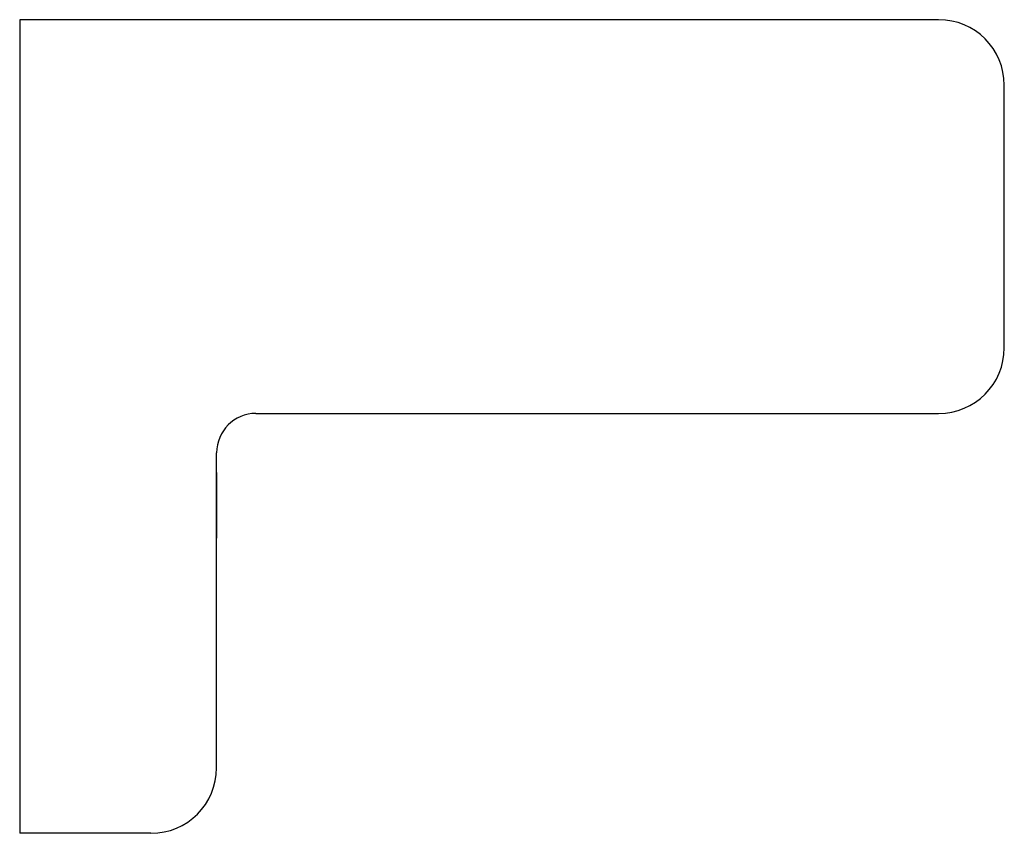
# Model space of a CAD drawing. Header units: millimetres. Extents: x 4029.8071 to 4029.8821, y 1846.5676 to 1846.6296.
import ezdxf

# ---------------------------------------------------------------- set-up
doc = ezdxf.new("R2010")
doc.units = ezdxf.units.MM
doc.layers.add('SANINDUSA', color=3, linetype='Continuous')

msp = doc.modelspace()

# ---------------------------------------------------------------- linework, layer by layer
at = {"layer": 'SANINDUSA'}
for p, q in [((4029.852143, 1846.629586), (4029.807143, 1846.629586)), ((4029.807143, 1846.629586), (4029.807143, 1846.624586)), ((4029.877143, 1846.629586), (4029.852143, 1846.629586)), ((4029.807143, 1846.624586), (4029.807143, 1846.582586)), ((4029.882143, 1846.604586), (4029.882143, 1846.624586)), ((4029.825143, 1846.599586), (4029.852143, 1846.599586)), ((4029.852143, 1846.599586), (4029.877143, 1846.599586)), ((4029.822143, 1846.592586), (4029.822143, 1846.596586)), ((4029.822143, 1846.595086), (4029.822143, 1846.590086)), ((4029.822143, 1846.582586), (4029.822143, 1846.592586)), ((4029.807143, 1846.582586), (4029.807143, 1846.567586)), ((4029.822143, 1846.572586), (4029.822143, 1846.582586)), ((4029.817143, 1846.567586), (4029.807143, 1846.567586))]:
    msp.add_line(p, q, dxfattribs=at)
for centre, radius, start, end in [((4029.877143, 1846.624586), 0.005, 0, 90), ((4029.877143, 1846.604586), 0.005, 270, 0), ((4029.825143, 1846.596586), 0.003, 90, 180), ((4029.817143, 1846.572586), 0.005, 270, 0)]:
    msp.add_arc(centre, radius, start, end, dxfattribs=at)

doc.saveas('drawing.dxf')
